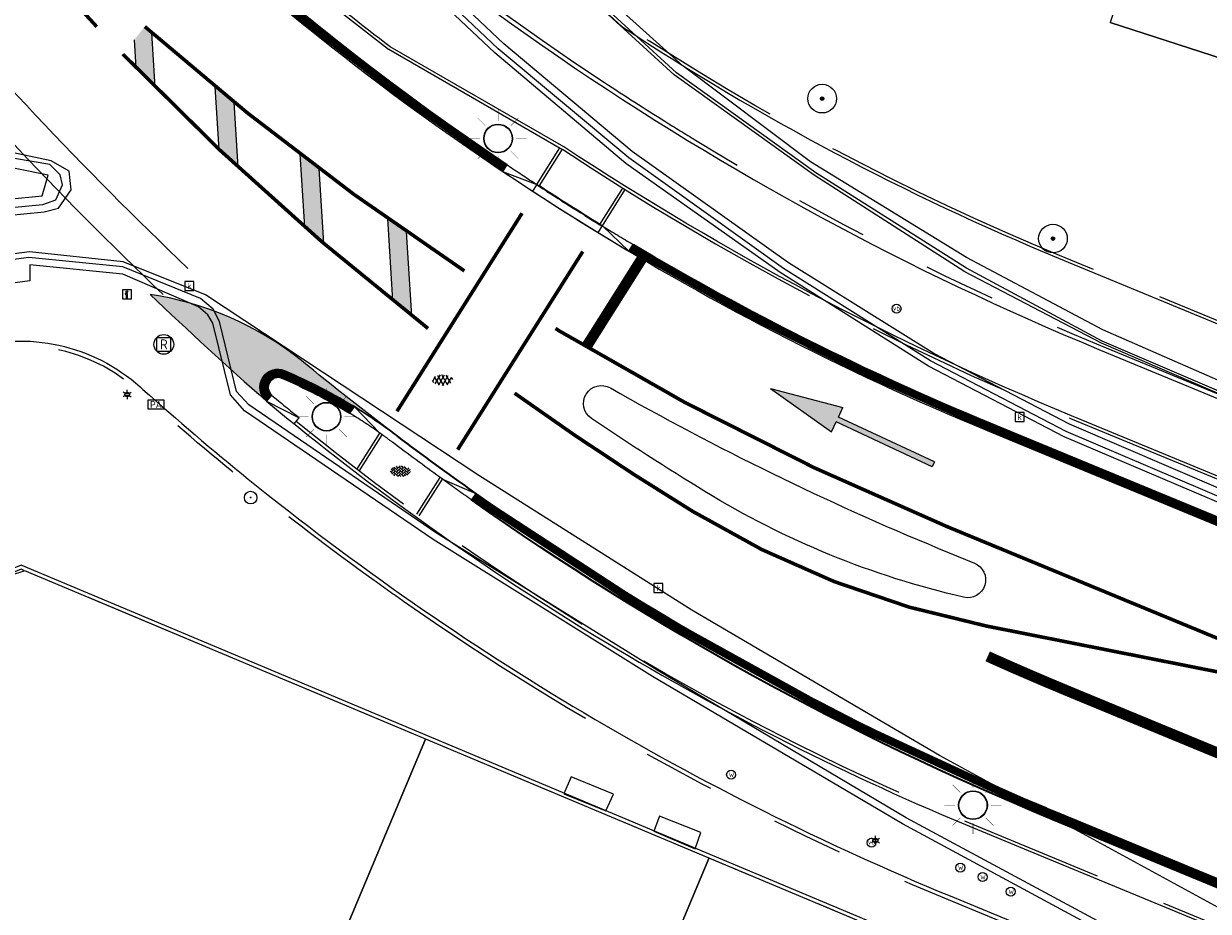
# Model space of a CAD drawing. Header units: metres. Extents: x 187916 to 189411, y 333285 to 334910.
# Tile 30 of 256: x 188526 to 188559, y 334258 to 334283. Entities that reach past the tile are written whole.
import ezdxf
from ezdxf.enums import TextEntityAlignment as Align

# ---------------------------------------------------------------- set-up
doc = ezdxf.new("R2010")
doc.units = ezdxf.units.M
for name, pattern in [('ACAD_ISO09W100', [45, 24, -3, 6, -3, 6, -3]), ('VH-OPSLUITBAND_100X200', [16, 8, -2, 4, -2]), ('VH-TROTTOIRBAND_180-200', [20, 10, -2, 2, -2, 2, -2]), ('VW-1-1_STREEP', [2, 1, -1]), ('VW-1-3_STREEP', [4, 1, -3]), ('VW-5050_STREEP', [1, 0.5, -0.5])]:
    doc.linetypes.add(name, pattern=pattern)
for name, color, linetype, lineweight in [('B-ME-GR-BOOM-S', 253, 'Continuous', 25), ('B-ME-IE-MEUBILAIR_WEGMEUBILAIR-S', 253, 'Continuous', 18), ('B-ME-IE-MEUBILAIR_WEGMEUBILAIR_LICHTMAST-S', 253, 'Continuous', 25), ('B-ME-IE-MEUBILAIR_WEGMEUBILAIR_RECLAMEZUIL-S', 253, 'Continuous', 25), ('B-ME-IE-TERREINAFSCHEIDING_NATUURLIJK_HAAG-G', 253, 'IE-TERREINAFSCHEIDING-NATUURLIJK-HAAG', 18), ('B-ME-OG-BEBOUWING_HOOFDGEBOUW-G', 253, 'Continuous', 18), ('B-ME-RI-HWA_KOLK-S', 253, 'Continuous', 25), ('B-ME-VH-KANTOPSLUITING_ACHTERKANTBAND-G', 253, 'Continuous', 18), ('B-ME-VH-VERHARDING_ASFALT-G', 253, 'Continuous', 18), ('B-ME-VH-VERHARDING_ASFALT-S', 253, 'Continuous', 25), ('B-ME-VH-VERHARDING_BETONSTRAATSTEEN-G', 253, 'Continuous', 18), ('B-ME-VH-VERHARDING_BETONSTRAATSTEEN-S', 253, 'Continuous', 25), ('B-ME-VH-VERHARDING_ROOSTER-G', 253, 'Continuous', 18), ('B-ME-VH-VERHARDING_TEGEL-G', 253, 'Continuous', 18), ('B-WE-GR-BOOM-S', 253, 'Continuous', 15), ('B-WE-OG-BEBOUWING-GV', 253, 'Continuous', 15), ('B-WE-OG-TERREIN_ERF-GV', 253, 'Continuous', 15), ('N-WE-KL-ET_LS_OV_LICHTMAST-S', 7, 'Continuous', 25), ('N-WE-VH-KANTOPSLUITING_OPSLUITBAND_80X200-G', 30, 'VH-OPSLUITBAND_100X200', 15), ('N-WE-VH-KANTOPSLUITING_RIJWIELPADBAND_4-12 200-G', 94, 'VH-TROTTOIRBAND_180-200', 15), ('N-WE-VH-KANTOPSLUITING_TROTTOIRBAND_180 200-G', 251, 'VH-TROTTOIRBAND_180-200', 15), ('N-WE-VH-KANTOPSLUITING_TROTTOIRBAND_RWS-G', 251, 'ACAD_ISO09W100', 35), ('N-WE-VH-KANTOPSLUITING_VOORKANTBAND-G', 7, 'Continuous', 15), ('N-WE-VH-KANTOPSLUITING_VOORKANTBAND_OENV-G', 1, 'Continuous', 15), ('N-WE-VW-MARKERING_DWARS_DRIEHOEK-G', 251, 'VW-HAAIETAND50_L', 0), ('N-WE-VW-MARKERING_DWARS_OVERSTEEK_BLOKSTREEP-G', 251, 'VW-BLOK50', 0), ('N-WE-VW-MARKERING_DWARS_OVERSTEEK_KANALISATIESTREEP50_010_OENV-G', 251, 'VW-5050_STREEP', 0), ('N-WE-VW-MARKERING_DWARS_STOPSTREEP_030_OENV-G', 251, 'Continuous', 0), ('N-WE-VW-MARKERING_LANGS_STREEP_11_010_OENV-G', 251, 'VW-1-1_STREEP', 0), ('N-WE-VW-MARKERING_LANGS_STREEP_13_030_OENV-G', 251, 'VW-1-3_STREEP', 0), ('N-WE-VW-MARKERING_LANGS_STREEP_DOORGETROKKEN_010_OENV-G', 251, 'Continuous', 0), ('N-WE-VW-MARKERING_VLAK-G', 251, 'Continuous', 0)]:
    doc.layers.add(name, color=color, linetype=linetype, lineweight=lineweight)
doc.styles.add('NLCS-ISO', font='NLCS-ISO.ttf')
doc.linetypes.add('IE-TERREINAFSCHEIDING-NATUURLIJK-HAAG', pattern='A,7,-1.5,[67,NLCS.SHX,S=0.75,R=45,X=0,Y=0],-1.5', length=10)
doc.linetypes.add('VW-BLOK50', pattern='A,0,-0.5,[148,NLCS.SHX,S=1,R=0,X=-0.5,Y=0],-0.5', length=1)
doc.linetypes.add('VW-HAAIETAND50_L', pattern='A,0,-0.5,[150,NLCS.SHX,S=1,R=0,X=-0.625,Y=-0.25],-0.5', length=1)

# ---------------------------------------------------------------- blocks, each defined once
blk = doc.blocks.new('SGR-BOOM_GBKN-SO')
at = {"linetype": 'ByBlock', "lineweight": 18}
h = blk.add_hatch(color=0, dxfattribs=at)
h.dxf.hatch_style = 1
edge = h.paths.add_edge_path()
edge.add_arc((0, 0), 0.25, 0, 360)
at = {"color": 0, "linetype": 'ByBlock', "lineweight": 18}
for radius in [2, 0.25]:
    blk.add_circle((0, 0), radius, dxfattribs=at)
at = {"color": 0, "linetype": 'ByBlock', "lineweight": 18, "style": 'NLCS-ISO'}
blk.add_attdef('SOORT', (2.5, 0), '', height=1.5, dxfattribs=at)
blk = doc.blocks.new('SRI-KOLK-SO')
at = {"color": 0, "linetype": 'ByBlock', "lineweight": 18}
blk.add_lwpolyline([(-1.125, -1.125), (1.125, -1.125), (1.125, 1.125), (-1.125, 1.125)], close=True, dxfattribs=at)
at = {"color": 0, "linetype": 'ByBlock', "lineweight": 18, "style": 'NLCS-ISO'}
blk.add_text('k', height=1.5, dxfattribs=at).set_placement((0, 0), align=Align.MIDDLE_CENTER)
blk = doc.blocks.new('SIE-WEG_PAAL_VERKEERSBORD-SO')
at = {"color": 0, "linetype": 'ByBlock', "lineweight": 18}
blk.add_circle((0, 0), 1.5, dxfattribs=at)
at = {"color": 0, "linetype": 'ByBlock', "lineweight": 18, "style": 'NLCS-ISO'}
blk.add_text('vb', height=1.5, dxfattribs=at).set_placement((0, 0.1317113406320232), align=Align.MIDDLE_CENTER)
blk = doc.blocks.new('SIE-WEG_STRAATPOT_WATER-SO')
blk.add_circle((0, 2.91038304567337e-14), 0.4)
at = {"style": 'NLCS-ISO'}
blk.add_text('W', height=0.4, dxfattribs=at).set_placement((-0.2128690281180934, -0.2108641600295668))
blk = doc.blocks.new('B-SIE-WEG_LICHTMAST-SO')
at = {"ltscale": 0.1}
for p, q in [((-1.096064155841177, 0.6328125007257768), (-2.192125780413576, 1.265625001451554)), ((8.349587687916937e-10, 1.265625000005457), (1.669846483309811e-09, 2.53125000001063)), ((1.096064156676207, 0.6328124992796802), (2.192125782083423, 1.26562499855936)), ((-1.096064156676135, -0.6328124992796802), (-2.192125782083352, -1.26562499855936)), ((-8.349587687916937e-10, -1.265625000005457), (-1.669775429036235e-09, -2.53125000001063)), ((1.096064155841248, -0.6328125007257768), (2.192125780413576, -1.265625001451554))]:
    blk.add_line(p, q, dxfattribs=at)
at = {"flags": 128}
for points in [[(-1.162672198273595, 0.4999999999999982), (1.162672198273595, 0.4999999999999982)], [(-1.162672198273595, -0.4999999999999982), (1.162672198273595, -0.4999999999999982)]]:
    blk.add_lwpolyline(points, dxfattribs=at)
at = {"ltscale": 0.1}
blk.add_circle((0, 0), 1.265625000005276, dxfattribs=at)
at = {"style": 'NLCS-ISO'}
blk.add_attdef('TYPE', text='', height=1.8, dxfattribs=at).set_placement((1.669846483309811e-09, 2.53125000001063), align=Align.BOTTOM_CENTER)
blk = doc.blocks.new('SGR-BOOM_01')
at = {"ltscale": 0.1}
h = blk.add_hatch(color=256, dxfattribs=at)
edge = h.paths.add_edge_path()
edge.add_arc((7.366995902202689e-12, -5.115907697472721e-12), 0.15, 0, 360)
for centre, radius in [((0, 0), 2.5), ((7.366995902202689e-12, -5.115907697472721e-12), 0.04499999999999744)]:
    blk.add_circle(centre, radius)
blk.add_circle((7.366995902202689e-12, -5.115907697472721e-12), 0.15, dxfattribs=at)
blk = doc.blocks.new('SIE-WEG_PARKEERAUTOMAAT')
at = {"flags": 128}
blk.add_lwpolyline([(-0.4, -0.219), (0.4, -0.219), (0.4, 0.219), (-0.4, 0.219)], close=True, dxfattribs=at)
at = {"style": 'NLCS-ISO'}
blk.add_text('PA', height=0.35, dxfattribs=at).set_placement((0, 0), align=Align.MIDDLE_CENTER)
blk = doc.blocks.new('SIE-WEG_VERKEERSBORD_INFORMATIE-SO')
at = {"linetype": 'ByBlock', "lineweight": 18}
h = blk.add_hatch(color=0, dxfattribs=at)
h.dxf.hatch_style = 1
h.paths.add_polyline_path([(0.31640625, 0.4893749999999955), (-0.8226562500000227, 0.4893749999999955), (-0.8226562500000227, 0.1940624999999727), (-0.31640625, 0.1940624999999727), (-0.31640625, -1.620000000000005), (0.31640625, -1.620000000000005)])
h = blk.add_hatch(color=0, dxfattribs=at)
h.dxf.hatch_style = 1
edge = h.paths.add_edge_path()
edge.add_arc((0, 1.246607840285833), 0.3733921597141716, 0, 360)
at = {"color": 0, "linetype": 'ByBlock', "lineweight": 18}
for points in [[(-2, -2), (2, -2), (2, 2), (-2, 2)], [(0.31640625, 0.4893749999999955), (-0.8226562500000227, 0.4893749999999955), (-0.8226562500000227, 0.1940624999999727), (-0.31640625, 0.1940624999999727), (-0.31640625, -1.620000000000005), (0.31640625, -1.620000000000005)]]:
    blk.add_lwpolyline(points, close=True, dxfattribs=at)
blk.add_circle((0, 1.246607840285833), 0.3733921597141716, dxfattribs=at)
blk = doc.blocks.new('SVH-BSS_KEIFORMAAT_KEPER-SO')
at = {"ltscale": 0.1}
for p, q in [((-5.336050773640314, 0.881278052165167), (-4.454772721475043, -7.582823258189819e-14)), ((-5.197234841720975, 0.7424621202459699), (-4.025666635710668, 1.914030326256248)), ((-5.197234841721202, -0.7424621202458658), (-2.969848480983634, 1.48492424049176)), ((-4.812064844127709, -1.842216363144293), (-2.969848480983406, 3.785860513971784e-14)), ((-4.564991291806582, 1.595142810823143), (-4.454772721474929, 1.484924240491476)), ((-3.712310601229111, 0.7424621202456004), (-1.484924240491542, -1.484924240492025)), ((-3.597206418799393, 2.112282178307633), (-1.484924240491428, -2.747801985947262e-13)), ((-2.477046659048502, 2.477046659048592), (-1.484924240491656, 1.484924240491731)), ((-2.227386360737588, 0.7424621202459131), (-0.2128896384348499, 2.756958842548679)), ((-2.227386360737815, 2.227386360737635), (-1.846044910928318, 2.608727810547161)), ((-2.227386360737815, -0.7424621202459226), (-2.463584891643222e-13, 1.484924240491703)), ((-2.227386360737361, -2.227386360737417), (2.083888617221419e-13, 2.083888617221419e-13)), ((-0.7424621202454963, 2.227386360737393), (1.484924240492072, -2.321476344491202e-13)), ((-0.7424621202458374, 0.7424621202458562), (1.484924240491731, -1.48492424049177)), ((0.2160084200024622, 2.753840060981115), (1.484924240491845, 1.484924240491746)), ((0.742462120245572, 2.227386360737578), (1.196639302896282, 2.681563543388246)), ((0.7424621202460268, 0.7424621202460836), (2.445993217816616, 2.445993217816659)), ((0.7424621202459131, -0.7424621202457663), (2.969848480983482, 1.48492424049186)), ((0.7424621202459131, -2.227386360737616), (2.969848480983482, 9.43689570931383e-15)), ((2.227386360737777, 2.22738636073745), (4.454772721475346, -1.753042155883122e-13)), ((2.227386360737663, 0.7424621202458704), (4.454772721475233, -1.484924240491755)), ((3.7123106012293, 0.7424621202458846), (4.50164561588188, 1.531797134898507)), ((3.7123106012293, -0.7424621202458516), (5.246882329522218, 0.7921096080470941)), ((4.221158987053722, 1.718537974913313), (4.45477272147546, 1.484924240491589)), ((5.197234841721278, 0.7424621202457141), (5.392160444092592, 0.5475365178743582)), ((-5.734817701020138, -0.2048792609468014), (-4.454772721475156, -1.484924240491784)), ((-3.894231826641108, -2.40930758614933), (-2.969848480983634, -1.484924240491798)), ((-3.712310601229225, -0.742462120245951), (-1.484924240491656, -2.969848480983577)), ((-3.712310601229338, -2.227386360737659), (-3.270758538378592, -2.668938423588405)), ((-1.594092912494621, -3.079017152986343), (9.470202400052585e-14, -1.484924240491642)), ((-0.74246212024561, -0.74246212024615), (1.484924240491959, -2.969848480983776)), ((-0.7424621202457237, -2.227386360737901), (0.2141389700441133, -3.18398745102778)), ((-0.2171522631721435, -3.18700074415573), (9.470202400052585e-14, -2.969848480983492)), ((1.364972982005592, -3.089799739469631), (2.969848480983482, -1.484924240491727)), ((2.227386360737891, -0.7424621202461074), (3.843627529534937, -2.358703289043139)), ((2.22738636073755, -2.227386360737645), (2.78091825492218, -2.780918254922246)), ((3.712310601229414, -2.227386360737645), (5.574234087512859, -0.3654628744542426)), ((5.197234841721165, -0.7424621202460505), (5.40549668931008, -0.950723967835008))]:
    blk.add_line(p, q, dxfattribs=at)
at = {"style": 'NLCS-ISO'}
blk.add_attdef('FORMAAT', text='', height=1.8, dxfattribs=at).set_placement((-5.834817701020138, -0.2150483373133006), align=Align.MIDDLE_RIGHT)
blk.add_attdef('KLEUR', text='', height=1.8, dxfattribs=at).set_placement((5.824648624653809, -0.2150483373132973), align=Align.MIDDLE_LEFT)
at = {"style": 'NLCS-ISO', "flags": 1}
blk.add_attdef('FUNCTIE', text='', height=1.8, dxfattribs=at).set_placement((0.1159930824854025, -3.584775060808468), align=Align.MIDDLE_CENTER)
blk = doc.blocks.new('SVH-ASFALT-SO')
at = {"ltscale": 0.1}
for p, q in [((-2.71961448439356, 1.263712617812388), (-3.454265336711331, 2.536165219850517)), ((-3.363759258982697, 2.173798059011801), (-1.827884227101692, 4.834011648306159)), ((0.3610377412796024, -0.07213355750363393), (-2.305319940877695, 4.546133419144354)), ((-1.90966580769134, 0.6923617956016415), (0.9476199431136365, 5.64132588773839)), ((2.754090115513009, -0.2170218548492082), (-0.4687746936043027, 5.365143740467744)), ((0, 0), (3.267551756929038, 5.659565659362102)), ((4.867727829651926, 0.1220502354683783), (1.647185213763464, 5.700193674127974)), ((2.175571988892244, -0.2317987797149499), (5.321577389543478, 5.217242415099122)), ((6.701218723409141, 0.946350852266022), (4.043291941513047, 5.550015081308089)), ((4.656575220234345, 0.06542487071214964), (7.070171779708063, 4.245896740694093)), ((7.827971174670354, 2.994758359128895), (7.146137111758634, 4.175729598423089))]:
    blk.add_line(p, q, dxfattribs=at)
at = {"style": 'NLCS-ISO'}
blk.add_attdef('KLEUR', text='', height=1.8, dxfattribs=at).set_placement((9.485913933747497, 2.74105960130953), align=Align.MIDDLE_LEFT)
at = {"style": 'NLCS-ISO', "flags": 1}
blk.add_attdef('FUNCTIE', text='', height=1.8, dxfattribs=at).set_placement((0.1159930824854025, -3.584775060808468), align=Align.MIDDLE_CENTER)
blk = doc.blocks.new('SIE-WEG_RECLAMEZUIL-SO')
for p, q in [((-0.9721250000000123, 0.9721249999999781), (0.9721249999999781, 0.9721249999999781)), ((-0.9721250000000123, -0.9721249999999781), (-0.9721250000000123, 0.9721249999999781)), ((0.9721249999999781, -0.9721249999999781), (0.9721249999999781, 0.9721249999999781)), ((-0.9721250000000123, -0.9721249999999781), (0.9721249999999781, -0.9721249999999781))]:
    blk.add_line(p, q)
blk.add_circle((0, 0), 1.374999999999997)
at = {"style": 'NLCS-ISO'}
blk.add_text('R', height=1.374999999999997, dxfattribs=at).set_placement((-1.706967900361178e-14, 0), align=Align.MIDDLE_CENTER)
blk = doc.blocks.new('DTM')
at = {"layer": 'B-ME-IE-TERREINAFSCHEIDING_NATUURLIJK_HAAG-G', "ltscale": 0.2, "flags": 128}
for points in [[(188544.6320000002, 334281.4210000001), (188536.2030000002, 334289.008)], [(188548.1880000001, 334278.7500000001), (188544.6320000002, 334281.4210000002)], [(188552.5320000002, 334276.085), (188548.1880000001, 334278.7500000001)], [(188556.3289999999, 334274.066), (188552.5320000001, 334276.0849999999)], [(188567.6579999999, 334269.1060000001), (188556.3289999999, 334274.066)]]:
    blk.add_lwpolyline(points, dxfattribs=at)
at = {"layer": 'B-ME-OG-BEBOUWING_HOOFDGEBOUW-G', "ltscale": 0.2, "flags": 128}
blk.add_lwpolyline([(188617.5070000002, 334221.7250000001), (188618.6430000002, 334224.4709999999), (188619.7198740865, 334227.0396522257), (188619.4160000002, 334227.7800000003), (188619.1280349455, 334228.4805716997), (188577.4479999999, 334245.8790000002), (188563.1030000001, 334251.898), (188526.2999999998, 334267.3530000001), (188523.7779999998, 334266.5379999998)], dxfattribs=at)
at = {"layer": 'B-ME-VH-KANTOPSLUITING_ACHTERKANTBAND-G', "ltscale": 0.2, "flags": 128}
for points in [[(188602.8590000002, 334276.3760000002), (188598.3280000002, 334269.1519999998), (188594.801, 334263.3050000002), (188594.2450000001, 334262.5219999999), (188593.9160000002, 334262.8100000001), (188592.8960000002, 334261.736), (188593.216, 334261.4180000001), (188590.7220000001, 334259.8199999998), (188587.8840000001, 334259.0470000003), (188584.9580000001, 334259.0070000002), (188583.0780000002, 334259.5759999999), (188572.5219999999, 334264.0779999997), (188563.963, 334267.7590000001), (188555.4029999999, 334271.4350000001), (188551.6189999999, 334273.4079999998), (188547.574, 334275.932), (188543.216, 334279.04), (188539.6439999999, 334282.0320000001), (188535.648, 334285.8160000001), (188532.4870000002, 334288.9509999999), (188532.8020000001, 334289.2790000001), (188531.7579999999, 334290.3459999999), (188531.4339999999, 334290.0240000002), (188526.858, 334294.6260000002)], [(188582.1809999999, 334271.4980000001), (188579.2939999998, 334263.858), (188578.7560000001, 334264.0970000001), (188579.2200000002, 334265.2220000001), (188576.895, 334266.2119999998), (188576.4199999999, 334265.1359999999), (188567.5060000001, 334268.9479999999), (188556.3140000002, 334273.7480000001), (188552.531, 334275.787), (188548.335, 334278.4390000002), (188544.4550000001, 334281.2280000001), (188535.952, 334289.0219999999), (188535.878, 334289.068), (188535.1200000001, 334289.804), (188535.0630000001, 334289.8459999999), (188534.6880000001, 334290.1880000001)], [(188519.8020000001, 334275.585), (188522.4939999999, 334276.9619999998), (188525.0839999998, 334277.6340000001), (188526.7760000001, 334277.8020000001), (188526.9470000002, 334278.3739999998), (188524.4139999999, 334278.8849999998), (188521.9920000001, 334278.3999999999), (188520.1949999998, 334277.1340000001), (188519.3689999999, 334275.9920000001), (188519.8020000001, 334275.585)], [(188608.301, 334236.2629999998), (188600.1400000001, 334239.798), (188591.9330000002, 334243.3059999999), (188582.6179999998, 334247.3190000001), (188574.6519999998, 334250.7510000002), (188565.4040000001, 334254.736), (188560.9369999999, 334256.8080000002), (188560.6120000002, 334256.915), (188560.281, 334256.8650000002), (188558.7259999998, 334256.3169999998), (188558.372, 334256.2790000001), (188558.1740000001, 334256.2939999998), (188550.7489999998, 334260.304), (188543.781, 334264.4100000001), (188537.6740000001, 334268.227), (188532.412, 334271.8119999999), (188532.0249999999, 334272.2570000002), (188531.534, 334274.2510000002), (188531.3900000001, 334274.483), (188531.1349999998, 334274.7069999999), (188529.031, 334275.6209999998), (188526.432, 334275.8820000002), (188526.4399999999, 334275.4339999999), (188524.9879999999, 334275.2420000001)]]:
    blk.add_lwpolyline(points, dxfattribs=at)
at = {"layer": 'B-ME-VH-VERHARDING_ASFALT-G', "ltscale": 0.2, "flags": 128}
for points in [[(188603.1839999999, 334276.219), (188598.6529999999, 334268.98), (188595.1069999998, 334263.122), (188594.503, 334262.2519999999), (188593.469, 334261.1669999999), (188590.8900000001, 334259.5079999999), (188587.9530000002, 334258.6740000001), (188584.9189999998, 334258.659), (188582.9759999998, 334259.2379999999), (188572.3879999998, 334263.7450000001), (188563.8700000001, 334267.4139999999), (188555.2560000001, 334271.085), (188551.4700000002, 334273.051), (188547.3420000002, 334275.6660000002), (188543.037, 334278.7039999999), (188539.3879999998, 334281.7859999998), (188535.406, 334285.551), (188532.2560000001, 334288.6710000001), (188531.2370000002, 334289.6940000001), (188526.5899999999, 334294.3870000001)], [(188520.0419999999, 334275.199), (188522.611, 334276.54), (188525.1299999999, 334277.1919999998), (188526.8330000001, 334277.3530000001), (188527.23, 334277.4569999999), (188527.585, 334277.9640000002), (188527.5290000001, 334278.4849999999), (188527.0290000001, 334278.7800000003), (188524.4399999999, 334279.324), (188521.8689999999, 334278.8140000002), (188519.9010000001, 334277.4640000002), (188518.9330000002, 334276.1740000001), (188518.8829999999, 334275.6669999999), (188519.21, 334275.2149999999), (188519.5430000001, 334275.088), (188520.0419999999, 334275.199)], [(188618.6260000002, 334232.2429999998), (188609.8119999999, 334235.9950000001), (188608.4210000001, 334236.5980000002), (188600.2409999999, 334240.1179999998), (188592.0649999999, 334243.6329999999), (188582.77, 334247.6329999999), (188574.7779999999, 334251.0690000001), (188565.5819999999, 334255.0460000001), (188561.0789999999, 334257.1340000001), (188551.7760000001, 334262.2080000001), (188544.8829999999, 334266.2609999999), (188538.9410000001, 334270.0109999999), (188531.327, 334275.0439999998), (188529.037, 334275.9649999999), (188526.426, 334276.2390000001), (188524.8509999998, 334276.0350000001), (188521.9840000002, 334275.0439999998), (188519.46, 334273.298), (188517.6699999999, 334270.807), (188517.0099999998, 334269.0450000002)]]:
    blk.add_lwpolyline(points, dxfattribs=at)
at = {"layer": 'B-ME-VH-VERHARDING_BETONSTRAATSTEEN-G', "ltscale": 0.2, "flags": 128}
for points in [[(188603.0320000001, 334276.273), (188598.5079999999, 334269.0470000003), (188594.9739999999, 334263.2089999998), (188594.4010000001, 334262.3709999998), (188593.3509999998, 334261.2689999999), (188590.8080000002, 334259.6370000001), (188587.9270000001, 334258.8190000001), (188584.9210000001, 334258.8319999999), (188583.0249999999, 334259.372), (188572.4530000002, 334263.8840000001), (188563.8790000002, 334267.5729999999), (188555.3089999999, 334271.2379999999), (188551.5299999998, 334273.2080000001), (188547.4279999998, 334275.7749999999), (188543.1209999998, 334278.8629999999), (188539.4789999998, 334281.8930000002), (188535.5079999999, 334285.6680000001), (188532.3870000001, 334288.79), (188531.29, 334289.8760000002), (188526.713, 334294.4909999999)], [(188519.9139999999, 334275.3769999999), (188522.534, 334276.7379999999), (188525.1239999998, 334277.406), (188526.801, 334277.5609999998), (188527.1570000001, 334277.6899999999), (188527.341, 334278.1069999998), (188527.2790000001, 334278.3849999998), (188526.9920000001, 334278.6710000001), (188524.4670000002, 334279.1030000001), (188521.946, 334278.6120000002), (188520.0580000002, 334277.3029999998), (188519.1349999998, 334276.0830000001), (188519.128, 334275.7409999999), (188519.3429999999, 334275.4029999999), (188519.5890000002, 334275.2919999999), (188519.9139999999, 334275.3769999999)], [(188608.3689999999, 334236.4569999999), (188600.196, 334239.983), (188592.023, 334243.4950000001), (188582.7140000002, 334247.5079999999), (188574.7209999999, 334250.9240000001), (188565.5010000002, 334254.932), (188561.0219999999, 334256.9980000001), (188560.6299999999, 334257.1069999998), (188560.182, 334257.0290000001), (188558.6340000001, 334256.5269999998), (188558.3670000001, 334256.4789999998), (188558.2480000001, 334256.4890000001), (188550.8509999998, 334260.4750000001), (188543.9130000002, 334264.585), (188537.7680000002, 334268.4029999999), (188532.5410000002, 334271.9789999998), (188532.1919999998, 334272.3500000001), (188531.7230000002, 334274.2960000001), (188531.5430000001, 334274.6469999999), (188531.1890000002, 334274.9440000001), (188529.0240000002, 334275.821), (188526.4040000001, 334276.085), (188524.8569999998, 334275.8790000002)]]:
    blk.add_lwpolyline(points, dxfattribs=at)
at = {"layer": 'B-ME-VH-VERHARDING_ROOSTER-G', "ltscale": 0.2, "flags": 128}
for points in [[(188542.486, 334260.665), (188542.6919999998, 334261.1310000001), (188541.514, 334261.6140000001), (188541.3160000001, 334261.1430000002), (188542.486, 334260.665)], [(188544.9759999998, 334259.605), (188545.128, 334260.0630000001), (188543.9789999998, 334260.5129999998), (188543.8190000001, 334260.0959999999), (188544.9759999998, 334259.605)]]:
    blk.add_lwpolyline(points, dxfattribs=at)
at = {"layer": 'B-ME-VH-VERHARDING_TEGEL-G', "ltscale": 0.2, "flags": 128}
blk.add_lwpolyline([(188582.2799999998, 334271.4649999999), (188579.307, 334263.801), (188578.6540000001, 334264.0890000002), (188579.1060000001, 334265.1490000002), (188576.909, 334266.1310000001), (188576.4530000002, 334265.0210000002), (188567.4900000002, 334268.8700000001), (188556.29, 334273.693), (188552.4819999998, 334275.6880000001), (188548.287, 334278.3739999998), (188544.3900000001, 334281.176), (188535.875, 334288.9619999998)], dxfattribs=at)
at = {"layer": 'B-WE-OG-BEBOUWING-GV', "ltscale": 0.2, "flags": 128}
for points in [[(188539.578, 334303.176), (188537.144, 334295.511), (188537.479, 334295.403), (188538.24, 334295.157), (188553.549, 334290.213), (188553.672, 334290.594), (188558.62, 334288.994), (188556.529, 334282.628), (188580.103, 334275.004)], [(188518.0195969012, 334252.4061242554), (188517.982, 334252.315), (188523.176, 334250.276), (188522.214, 334247.998), (188525.205, 334246.803), (188526.153, 334249.041), (188529.953, 334247.515), (188529.785, 334247.115), (188530.399, 334246.867), (188530.771, 334246.717), (188533.754, 334253.829), (188537.4609405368, 334262.6660903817)], [(188537.4609405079, 334262.666090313), (188533.754, 334253.829), (188538.708, 334251.829), (188535.905, 334245.185), (188538.908, 334243.976), (188541.322, 334249.728), (188545.355, 334259.337)], [(188545.355, 334259.337), (188541.322, 334249.728), (188544.712, 334248.36), (188543.181, 334244.715), (188546.523, 334243.368), (188551.874, 334256.587)]]:
    blk.add_lwpolyline(points, dxfattribs=at)
at = {"layer": 'B-WE-OG-TERREIN_ERF-GV', "ltscale": 0.2, "flags": 128}
blk.add_lwpolyline([(188580.103, 334275.004), (188556.529, 334282.628)], dxfattribs=at)
at = {"layer": 'B-ME-GR-BOOM-S', "xscale": 0.07, "yscale": 0.07, "zscale": 0.07}
blk.add_blockref('SGR-BOOM_01', (188532.587, 334269.394), dxfattribs=at)
at = {"layer": 'B-ME-IE-MEUBILAIR_WEGMEUBILAIR-S'}
for name, p, xscale, yscale, zscale in [('SIE-WEG_VERKEERSBORD_INFORMATIE-SO', (188529.14, 334275.053), 0.0625, 0.0625, 0.0625), ('SIE-WEG_PAAL_VERKEERSBORD-SO', (188550.582, 334274.656), 0.083, 0.083, 0.083), ('SIE-WEG_PARKEERAUTOMAAT', (188529.949, 334271.987), 0.5707762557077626, 0.5707762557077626, 0.5707762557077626), ('SIE-WEG_STRAATPOT_WATER-SO', (188545.974, 334261.672), 0.3125, 0.3125, 0.3125), ('SIE-WEG_PAAL_VERKEERSBORD-SO', (188549.885, 334259.78), 0.083, 0.083, 0.083), ('SIE-WEG_STRAATPOT_WATER-SO', (188552.359, 334259.084), 0.3125, 0.3125, 0.3125), ('SIE-WEG_STRAATPOT_WATER-SO', (188552.979, 334258.822), 0.3125, 0.3125, 0.3125), ('SIE-WEG_STRAATPOT_WATER-SO', (188553.765, 334258.415), 0.3125, 0.3125, 0.3125)]:
    blk.add_blockref(name, p, dxfattribs=dict(at, xscale=xscale, yscale=yscale, zscale=zscale))
at = {"layer": 'B-ME-IE-MEUBILAIR_WEGMEUBILAIR_LICHTMAST-S', "xscale": 0.05, "yscale": 0.05, "zscale": 0.05}
for p in [(188529.146, 334272.266), (188549.993, 334259.839)]:
    blk.add_blockref('B-SIE-WEG_LICHTMAST-SO', p, dxfattribs=at)
at = {"layer": 'B-ME-IE-MEUBILAIR_WEGMEUBILAIR_RECLAMEZUIL-S', "xscale": 0.2, "yscale": 0.2, "zscale": 0.2}
blk.add_blockref('SIE-WEG_RECLAMEZUIL-SO', (188530.168, 334273.663), dxfattribs=at)
at = {"layer": 'B-ME-RI-HWA_KOLK-S', "xscale": 0.11, "yscale": 0.11, "zscale": 0.11}
for p in [(188530.881, 334275.289), (188554.011, 334271.637), (188543.948, 334266.873)]:
    blk.add_blockref('SRI-KOLK-SO', p, dxfattribs=at)
at = {"layer": 'B-ME-VH-VERHARDING_ASFALT-S', "xscale": 0.05, "yscale": 0.05, "zscale": 0.05}
blk.add_blockref('SVH-ASFALT-SO', (188537.828, 334272.531), dxfattribs=at)
at = {"layer": 'B-ME-VH-VERHARDING_BETONSTRAATSTEEN-S', "xscale": 0.05, "yscale": 0.05, "zscale": 0.05}
blk.add_blockref('SVH-BSS_KEIFORMAAT_KEPER-SO', (188536.765, 334270.138), dxfattribs=at)
at = {"layer": 'B-WE-GR-BOOM-S', "xscale": 0.2, "yscale": 0.2, "zscale": 0.2}
for p in [(188548.51, 334280.51), (188554.94, 334276.61)]:
    blk.add_blockref('SGR-BOOM_GBKN-SO', p, dxfattribs=at)
blk = doc.blocks.new('SKL-ET_OV_LICHTMAST-SO')
at = {"linetype": 'ByBlock', "lineweight": 18}
h = blk.add_hatch(color=0, dxfattribs=at)
h.dxf.hatch_style = 1
h.paths.add_polyline_path([(1, 0, 1), (-1, 0, 1)])
h.paths.add_polyline_path([(-0.975, 0, -1), (0.9750000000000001, 0, -1)], flags=16)
at = {"color": 0, "linetype": 'ByBlock', "lineweight": 18, "const_width": 0.025}
for points in [[(0, 2), (0, 1.25)], [(-1.41421356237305, 1.414213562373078), (-0.8838834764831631, 0.8838834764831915)], [(0.88388347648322, 0.8838834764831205), (1.414213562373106, 1.414213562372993)], [(-1.25, 0), (-2, 0)], [(2, 0), (1.25, 0)], [(-1.414213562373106, -1.414213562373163), (-0.8838834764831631, -0.88388347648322)], [(0, -1.25), (0, -2)], [(0.8838834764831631, -0.8838834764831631), (1.414213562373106, -1.414213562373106)]]:
    blk.add_lwpolyline(points, dxfattribs=at)
at = {"color": 0, "linetype": 'ByBlock', "lineweight": 18}
for radius in [1, 0.975]:
    blk.add_circle((0, 0), radius, dxfattribs=at)
blk = doc.blocks.new('ontwerp Parklaan')
at = {"layer": 'N-WE-VH-KANTOPSLUITING_OPSLUITBAND_80X200-G', "color": 251, "flags": 128}
for points in [[(188582.1809999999, 334271.4980000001), (188580.0582600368, 334265.8418154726), (188555.1237075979, 334276.1403472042, -0.04804592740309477), (188542.9753033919, 334282.5843160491), (188535.952, 334289.0219999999), (188535.878, 334289.068), (188535.1200000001, 334289.804), (188535.0630000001, 334289.8459999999), (188534.6880000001, 334290.1880000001), (188534.429, 334289.9079999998), (188528.5682164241, 334295.8691789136), (188533.8020006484, 334312.3269946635)], [(188532.4904384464, 334285.0967276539, 0.01668704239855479), (188536.4254059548, 334281.8889561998)], [(188541.2714770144, 334279.0978094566, 0.04773109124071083), (188555.4253116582, 334271.6014751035), (188588.4222858, 334257.9729816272)], [(188609.2567620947, 334237.9858817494), (188608.8826533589, 334237.0800988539), (188589.2008301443, 334245.2091351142), (188554.5480391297, 334259.5215182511), (188552.8657517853, 334260.2163408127, -0.07225312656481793), (188533.8511572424, 334271.5095065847)]]:
    blk.add_lwpolyline(points, format="xyb", dxfattribs=at)
for points in [[(188536.4339356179, 334281.8832880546), (188541.2755621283, 334279.0952909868)], [(188540.5596104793, 334278.1173264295), (188541.2033523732, 334279.1368721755)], [(188542.3852624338, 334276.9629448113), (188543.0238778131, 334277.9743712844)], [(188535.5461698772, 334270.1771378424), (188536.1869551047, 334271.1920008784)], [(188537.2860438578, 334268.8869027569), (188537.929845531, 334269.9065431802)], [(188614.8163391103, 334230.2803957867), (188577.4479999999, 334245.8790000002), (188563.1030000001, 334251.898), (188526.1932957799, 334267.39780922), (188523.809, 334266.438), (188518.0860000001, 334252.6310000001), (188512.8679999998, 334240.4199999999), (188512.233, 334238.7710000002)]]:
    blk.add_lwpolyline(points, dxfattribs=at)
at = {"layer": 'N-WE-VH-KANTOPSLUITING_RIJWIELPADBAND_4-12 200-G', "color": 251, "flags": 128}
for points in [[(188526.9797848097, 334299.4660934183, 0.001911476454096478), (188526.6989281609, 334297.9638643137, 0.06205744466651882), (188526.6160268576, 334296.5122380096, 0.04188649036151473), (188526.7636061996, 334295.539929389, 0.1324060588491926), (188528.2245551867, 334292.8505979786, 0.05373844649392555), (188541.6189743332, 334281.5111644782), (188542.4494868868, 334280.9562542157, 0.006098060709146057), (188544.130106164, 334279.8772837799, 0.003048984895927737), (188544.9801549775, 334279.3532537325, 0.03868484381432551), (188556.2651475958, 334273.634865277), (188591.8682696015, 334258.9299740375)], [(188615.5109503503, 334231.9622015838), (188588.3609942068, 334243.1757449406), (188553.7082031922, 334257.4881280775), (188552.0259158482, 334258.1829506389, -0.05485396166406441), (188536.8472617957, 334266.5003343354, -0.003159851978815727), (188536.0317421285, 334267.0790981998, -0.01425206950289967), (188532.4472589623, 334269.8154795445, -0.01254493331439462), (188529.4255401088, 334272.3897572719, 0.3200061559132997), (188523.7943169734, 334273.0190108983)]]:
    blk.add_lwpolyline(points, format="xyb", dxfattribs=at)
at = {"layer": 'N-WE-VH-KANTOPSLUITING_TROTTOIRBAND_180 200-G', "color": 251, "flags": 128}
for points in [[(188539.72539044, 334278.6691668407), (188539.6078905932, 334278.4830728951)], [(188539.6078905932, 334278.4830728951), (188540.5596104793, 334278.1173264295)], [(188540.5596104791, 334278.1173264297), (188540.4421430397, 334277.9312838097)], [(188542.2677971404, 334276.7769055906), (188542.3852624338, 334276.9629448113)], [(188542.3852624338, 334276.9629448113), (188543.1239647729, 334276.2598253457)], [(188543.1239647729, 334276.2598253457), (188543.2414604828, 334276.4459127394)], [(188533.1680519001, 334272.2505301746), (188533.0274747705, 334272.0813023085)], [(188533.0274747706, 334272.0813023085), (188533.9392092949, 334271.6183497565)], [(188535.3519098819, 334271.7432236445), (188535.4988591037, 334271.950238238)], [(188535.4795429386, 334271.9230266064), (188536.1869551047, 334271.1920008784)], [(188533.8008417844, 334271.4473104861), (188533.939209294, 334271.6183497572)], [(188537.929845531, 334269.9065431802), (188538.8626417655, 334269.5108258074)], [(188538.8626417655, 334269.5108258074), (188538.735868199, 334269.3310246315)]]:
    blk.add_lwpolyline(points, dxfattribs=at)
for points in [[(188539.72539044, 334278.6691668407, 0.000287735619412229), (188539.7988023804, 334278.6199753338, 0.002969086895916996), (188540.5596104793, 334278.1173264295, 0.002910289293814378)], [(188542.3852624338, 334276.9629448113, 0.003256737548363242), (188543.2414604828, 334276.4459127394)], [(188533.168051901, 334272.2505301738, 0.003246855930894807), (188533.9392092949, 334271.6183497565)], [(188538.7358681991, 334269.3310246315, -0.0002298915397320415), (188538.6733452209, 334269.3751511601, -0.003008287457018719), (188537.8589535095, 334269.9578581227, -0.004933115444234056), (188536.5388446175, 334270.9344799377, 0.006040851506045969), (188536.2512027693, 334271.1461361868, 0.01668058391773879), (188535.4316035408, 334271.6940595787, 0.001583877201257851), (188535.3519098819, 334271.7432236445, 0.001583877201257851)]]:
    blk.add_lwpolyline(points, format="xyb", dxfattribs=at)
at = {"layer": 'N-WE-VH-KANTOPSLUITING_TROTTOIRBAND_RWS-G', "color": 251, "const_width": 0.22, "flags": 128}
for points in [[(188531.7223391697, 334285.7356426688, 1), (188531.2019290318, 334285.1546320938, 0.03489892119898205), (188539.6666404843, 334278.5761198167, 0.03489892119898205)], [(188543.1827125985, 334276.3528689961, 0.03629151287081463), (188553.1500931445, 334271.3618802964), (188583.171634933, 334258.9623073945, 0.1083033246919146), (188588.1842489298, 334258.0712962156)], [(188535.4157274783, 334271.8331266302, 0.03625234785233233), (188533.5006894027, 334272.8243379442, 0.8654414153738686), (188533.0977633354, 334272.1659162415)], [(188608.4484270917, 334238.4387553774), (188589.616930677, 334246.2165875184), (188554.9641396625, 334260.5289706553, -0.001195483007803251), (188554.5971754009, 334260.6815632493, -0.0544689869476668), (188538.7992549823, 334269.4209252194)]]:
    blk.add_lwpolyline(points, format="xyb", dxfattribs=at)
at = {"layer": 'N-WE-VH-KANTOPSLUITING_TROTTOIRBAND_RWS-G', "color": 251, "flags": 128}
for points in [[(188531.6489479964, 334285.6537052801, 1), (188531.2753202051, 334285.2365694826, 0.03488898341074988), (188539.72539044, 334278.6691668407, 0.03488898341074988)], [(188540.5596104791, 334278.1173264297, 0.0002838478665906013), (188540.63265627, 334278.0697464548, 0.00648824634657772), (188542.3168562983, 334277.0049128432, 0.0001710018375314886), (188542.3616161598, 334276.9774409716, 0.0001710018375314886)]]:
    blk.add_lwpolyline(points, format="xyb", dxfattribs=at)
at = {"layer": 'N-WE-VH-KANTOPSLUITING_TROTTOIRBAND_RWS-G', "color": 251, "linetype": 'Continuous', "flags": 128}
for points in [[(188543.2414604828, 334276.4459127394, 0.03628204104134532), (188553.1920849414, 334271.463549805), (188583.2136267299, 334259.0639769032, 0.1030584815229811), (188587.9355703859, 334258.174006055)], [(188535.3519098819, 334271.7432236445, 0.03612694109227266), (188533.4573321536, 334272.7232431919, 0.8654414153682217), (188533.1680519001, 334272.2505301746)], [(188616.8088587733, 334235.1047218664), (188589.6589224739, 334246.3182570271), (188555.0061314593, 334260.630640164, -0.001195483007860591), (188554.6396528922, 334260.7830307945, -0.05469956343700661), (188538.8002840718, 334269.5548356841, -0.007922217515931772), (188536.6765402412, 334271.1061805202)], [(188608.4064352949, 334238.3370858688), (188589.5749388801, 334246.1149180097), (188554.9221478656, 334260.4273011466, -0.05566809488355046), (188538.735868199, 334269.3310246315)]]:
    blk.add_lwpolyline(points, format="xyb", dxfattribs=at)
at = {"layer": 'N-WE-VH-KANTOPSLUITING_VOORKANTBAND-G', "color": 251, "flags": 128}
for points in [[(188533.725762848, 334312.3512392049), (188528.4773664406, 334295.8474749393), (188534.430764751, 334289.7920947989), (188534.6927863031, 334290.0753613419), (188535.0121797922, 334289.7840744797), (188535.068169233, 334289.7428191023), (188535.8284500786, 334289.0046044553), (188535.903436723, 334288.9579911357), (188542.9259203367, 334282.521058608, 0.04806806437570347), (188555.0931681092, 334276.0664057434), (188580.0913004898, 334265.7416140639), (188582.2558352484, 334271.4697212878)], [(188528.1376508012, 334292.7678475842, 0.1049316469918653), (188556.2193383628, 334273.5239530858)], [(188588.6026095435, 334257.9850588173), (188555.4558511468, 334271.6754165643, -0.04773109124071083), (188541.3154835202, 334279.1646183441), (188536.4738570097, 334281.9526154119, -0.01996908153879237), (188531.795730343, 334285.8175800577, 0.9999999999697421), (188531.1285378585, 334285.072694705, 0.08489086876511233), (188553.1081013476, 334271.2602107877), (188583.1296431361, 334258.8606378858, 0.3624285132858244), (188597.8025942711, 334263.4594788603), (188600.2621288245, 334267.2826836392, 0.03558079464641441), (188603.672798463, 334273.5179923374), (188609.168, 334285.519)], [(188509.4481044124, 334239.7642160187, 0.0003380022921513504), (188509.7666953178, 334240.6619166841, 0.0002003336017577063), (188509.9549508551, 334241.1941859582, -0.04063967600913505), (188512.6066475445, 334247.1195316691, -0.01365271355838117), (188513.7094758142, 334249.0046693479, 0.05719041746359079), (188517.613888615, 334257.2473359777, 0.01826816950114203), (188521.3201636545, 334269.9770317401, -0.564196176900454), (188529.5056269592, 334272.4791222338, 0.0003360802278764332), (188529.5847635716, 334272.4082976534, 0.01220880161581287), (188532.5227628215, 334269.9087488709, 0.0723357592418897), (188552.0717250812, 334258.2938628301), (188553.7540124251, 334257.5990402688), (188588.4068034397, 334243.2866571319), (188615.5567588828, 334232.0731140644)], [(188536.676462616, 334271.1060777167, 0.006147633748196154), (188536.3795039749, 334271.3248504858, 0.01668058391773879), (188535.5477050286, 334271.8809297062, 0.03771297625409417), (188533.5440466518, 334272.9254326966, 0.8654414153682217), (188533.0274747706, 334272.0813023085, 0.07551769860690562), (188552.8352122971, 334260.1423993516), (188554.5174996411, 334259.4475767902), (188589.1702906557, 334245.1351936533), (188608.9260553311, 334236.9756179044), (188609.4146871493, 334238.1586812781)]]:
    blk.add_lwpolyline(points, format="xyb", dxfattribs=at)
for points in [[(188540.6266486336, 334278.0736552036), (188541.2727647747, 334279.0969612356)], [(188542.3170671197, 334277.0047833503), (188542.9560193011, 334278.0167432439)], [(188556.2193383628, 334273.5239530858), (188591.7021768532, 334258.868741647)], [(188535.6100266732, 334270.1284280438), (188536.2521698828, 334271.1454418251)], [(188537.2210222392, 334268.9337677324), (188537.8649089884, 334269.9535428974)], [(188614.8545131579, 334230.3728235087), (188577.4866062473, 334245.9712473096), (188563.1416910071, 334251.9902117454), (188526.1940996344, 334267.5059312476), (188523.7327011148, 334266.5150839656), (188517.9938299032, 334252.6697939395), (188512.7753315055, 334240.4576276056), (188512.1396800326, 334238.8069358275)]]:
    blk.add_lwpolyline(points, dxfattribs=at)
blk.add_lwpolyline([(188551.7527589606, 334267.9791215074), (188552.7546798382, 334267.5653056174, -0.9211123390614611), (188552.4510269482, 334266.6160573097, -0.08051882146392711), (188545.2388333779, 334269.5655941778, -0.01183381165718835), (188542.0802957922, 334271.6015825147, -0.9613794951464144), (188542.60840868, 334272.4498437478, 0.03138559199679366), (188551.7527312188, 334267.9791329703)], format="xyb", close=True, dxfattribs=at)
at = {"layer": 'N-WE-VH-KANTOPSLUITING_VOORKANTBAND_OENV-G', "color": 251, "flags": 128}
blk.add_lwpolyline([(188539.6764426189, 334278.4371418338, 0.01298865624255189), (188543.0572066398, 334276.2995999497)], format="xyb", dxfattribs=at)
at = {"layer": 'N-WE-KL-ET_LS_OV_LICHTMAST-S', "color": 251, "xscale": 0.4, "yscale": 0.4, "zscale": 0.2}
for p in [(188539.4814278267, 334279.4000716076), (188534.6999064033, 334271.6469103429), (188552.7118823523, 334260.8218595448)]:
    blk.add_blockref('SKL-ET_OV_LICHTMAST-SO', p, dxfattribs=at)
blk = doc.blocks.new('markering')
at = {"layer": 'N-WE-VW-MARKERING_LANGS_STREEP_DOORGETROKKEN_010_OENV-G'}
h = blk.add_hatch(color=256, dxfattribs=at)
h.dxf.hatch_style = 1
h.paths.add_polyline_path([(188529.8358596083, 334282.3435123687, -0.0008227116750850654), (188529.6384134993, 334282.5171547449), (188529.3469166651, 334282.1509820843), (188529.3957785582, 334281.3691549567, 0.002377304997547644), (188529.9306456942, 334280.826863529)])
h = blk.add_hatch(color=256, dxfattribs=at)
h.dxf.hatch_style = 1
h.paths.add_polyline_path([(188532.1288026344, 334280.4085895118, -0.00213582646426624), (188531.6007900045, 334280.8412036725), (188531.7099545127, 334279.094489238, 0.002273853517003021), (188532.2420321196, 334278.5968323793)])
h = blk.add_hatch(color=256, dxfattribs=at)
h.dxf.hatch_style = 1
h.paths.add_polyline_path([(188534.4932961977, 334278.5607224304, -0.00206495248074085), (188533.9674018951, 334278.9594417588), (188534.0940419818, 334276.9331048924, 0.002183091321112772), (188534.6235776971, 334276.4761202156)])
h = blk.add_hatch(color=256, dxfattribs=at)
h.dxf.hatch_style = 1
h.paths.add_polyline_path([(188536.9295391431, 334276.8001530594, -0.00200130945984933), (188536.4056322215, 334277.1670727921), (188536.5485132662, 334274.8808683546, 0.002102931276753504), (188537.0757105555, 334274.4613002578)])
at = {"layer": 'N-WE-VW-MARKERING_VLAK-G'}
h = blk.add_hatch(color=256, dxfattribs=at)
h.dxf.hatch_style = 1
edge = h.paths.add_edge_path()
edge.add_arc((188533.3469682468, 334272.465911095), 0.5000000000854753, 66.78660319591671, 230.2836794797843, ccw=False)
edge.add_arc((188527.6316944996, 334259.1397846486), 15.0000000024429, 58.14751982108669, 66.78660316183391, ccw=False)
edge.add_arc((188527.601917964, 334259.0939051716), 15.05468460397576, 52.93093220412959, 58.14340830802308, ccw=False)
edge.add_arc((188586.6908509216, 334337.3449058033), 82.99999999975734, 230.5978065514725, 232.94495149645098, ccw=False)
edge.add_arc((188528.4212136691, 334266.1848090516), 8.974464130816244, 51.5178300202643, 81.24259652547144)
edge.add_arc((188604.1445055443, 334352.8254169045), 107.5976027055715, 226.2855407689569, 228.6273540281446)
blk.add_hatch(color=256, dxfattribs=at).paths.add_polyline_path([(188548.7723671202, 334271.2279530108), (188548.8992550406, 334271.4997975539), (188551.5723930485, 334270.2520663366), (188551.6358370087, 334270.3879886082), (188548.9626990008, 334271.6357198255), (188549.0895869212, 334271.9075643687), (188547.0733726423, 334272.4348261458)])
at = {"layer": 'N-WE-VW-MARKERING_DWARS_DRIEHOEK-G', "flags": 128}
blk.add_lwpolyline([(188521.1428759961, 334286.327722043), (188522.6048539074, 334284.5531838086, 0.02831020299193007), (188530.839466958, 334275.7787822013)], format="xyb", dxfattribs=at)
at = {"layer": 'N-WE-VW-MARKERING_DWARS_OVERSTEEK_BLOKSTREEP-G', "flags": 128}
blk.add_lwpolyline([(188517.0357206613, 334289.7402869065), (188521.8355702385, 334283.914264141, 0.02831948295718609), (188530.1501703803, 334275.0543029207)], format="xyb", dxfattribs=at)
at = {"layer": 'N-WE-VW-MARKERING_DWARS_OVERSTEEK_KANALISATIESTREEP50_010_OENV-G', "const_width": 0.1, "flags": 128}
for points in [[(188536.6634669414, 334271.7968460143), (188540.1488103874, 334277.3168643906)], [(188538.3545808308, 334270.7290755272), (188541.8399242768, 334276.2490939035)]]:
    blk.add_lwpolyline(points, dxfattribs=at)
at = {"layer": 'N-WE-VW-MARKERING_DWARS_STOPSTREEP_030_OENV-G', "const_width": 0.3, "flags": 128}
blk.add_lwpolyline([(188541.9352102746, 334273.5904134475), (188543.4856245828, 334276.0459291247)], dxfattribs=at)
at = {"layer": 'N-WE-VW-MARKERING_LANGS_STREEP_11_010_OENV-G', "const_width": 0.1, "flags": 128}
blk.add_lwpolyline([(188516.0407128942, 334297.1286157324), (188524.2312522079, 334287.1869982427, 0.001566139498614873), (188524.5515323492, 334286.8007163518, 0.0177806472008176), (188528.3000223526, 334282.5131527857, 0.0177806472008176)], format="xyb", dxfattribs=at)
at = {"layer": 'N-WE-VW-MARKERING_LANGS_STREEP_13_030_OENV-G', "const_width": 0.3, "flags": 128}
blk.add_lwpolyline([(188553.1206662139, 334264.9682724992, 0.007832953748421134), (188555.42836655, 334263.9725427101), (188576.211962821, 334255.388449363)], format="xyb", dxfattribs=at)
at = {"layer": 'N-WE-VW-MARKERING_LANGS_STREEP_DOORGETROKKEN_010_OENV-G', "const_width": 0.1, "flags": 128}
for points in [[(188529.6384134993, 334282.517154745, 0.03511350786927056), (188538.5423423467, 334275.7091027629)], [(188529.0270091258, 334281.7491204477, 0.03573029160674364), (188537.5298893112, 334274.1055995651)], [(188541.0780107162, 334274.1058593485, 0.0002886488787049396), (188541.1569237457, 334274.0580765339)], [(188539.9400550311, 334272.3035875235, 0.0002216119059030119), (188539.9977291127, 334272.262170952)]]:
    blk.add_lwpolyline(points, format="xyb", dxfattribs=at)
at = {"layer": 'N-WE-VW-MARKERING_LANGS_STREEP_DOORGETROKKEN_010_OENV-G', "flags": 128}
for points in [[(188529.9306456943, 334280.8268635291), (188529.8358596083, 334282.3435123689)], [(188529.3957785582, 334281.3691549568), (188529.3469166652, 334282.1509820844)], [(188531.7099545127, 334279.094489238), (188531.6007900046, 334280.8412036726)], [(188532.2420321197, 334278.5968323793), (188532.1288026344, 334280.4085895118)], [(188534.0940419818, 334276.9331048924), (188533.9674018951, 334278.9594417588)], [(188534.6235776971, 334276.4761202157), (188534.4932961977, 334278.5607224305)], [(188536.5485132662, 334274.8808683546), (188536.4056322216, 334277.1670727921)], [(188537.0757105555, 334274.4613002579), (188536.9295391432, 334276.8001530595)]]:
    blk.add_lwpolyline(points, dxfattribs=at)
for points in [[(188541.1551139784, 334274.0552727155, 0.1, 0.1, 0.037782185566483), (188552.0010448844, 334268.5798328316, 0.1, 0.1, 0), (188562.9472923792, 334264.0587860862, 0.1, 0.1, 0), (188589.3535991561, 334253.1523866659, 0, 0, 0)], [(188589.2772504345, 334252.9675330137, 0.1, 0.1, 0), (188562.8709547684, 334263.873927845, 0.1, 0.1, 0), (188553.0790118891, 334265.8163524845, 0.1, 0.1, -0.08849861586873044), (188544.8996952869, 334269.0110805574, 0.1, 0.1, -0.01837632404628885), (188539.9978463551, 334272.2623525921, 0, 0, 0)]]:
    blk.add_lwpolyline(points, format="xyseb", dxfattribs=at)
at = {"layer": 'N-WE-VW-MARKERING_VLAK-G'}
for p, q in [((188547.0733726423, 334272.4348261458), (188549.0895869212, 334271.9075643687)), ((188547.0733726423, 334272.4348261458), (188548.7723671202, 334271.2279530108)), ((188548.9626990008, 334271.6357198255), (188549.0895869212, 334271.9075643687)), ((188548.7723671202, 334271.2279530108), (188548.8992550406, 334271.4997975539)), ((188551.5723930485, 334270.2520663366), (188548.8992550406, 334271.4997975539)), ((188551.6358370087, 334270.3879886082), (188548.9626990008, 334271.6357198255)), ((188551.6358370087, 334270.3879886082), (188551.5723930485, 334270.2520663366))]:
    blk.add_line(p, q, dxfattribs=at)
at = {"layer": 'N-WE-VW-MARKERING_VLAK-G', "flags": 128}
blk.add_lwpolyline([(188533.0274747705, 334272.0813023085, -0.8654414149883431), (188533.5440466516, 334272.9254326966, -0.03771297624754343), (188535.5477050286, 334271.8809297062, -0.02274763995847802), (188536.6765402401, 334271.106180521, -0.01024170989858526), (188534.0057630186, 334273.2100360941, 0.1304309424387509), (188529.7875856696, 334275.0546474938, 0.01021844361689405), (188533.0274747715, 334272.0813023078)], format="xyb", dxfattribs=at)

msp = doc.modelspace()

# ---------------------------------------------------------------- block references
for name in ['DTM', 'markering', 'ontwerp Parklaan']:
    msp.add_blockref(name, (0, 0))

doc.saveas('drawing.dxf')
